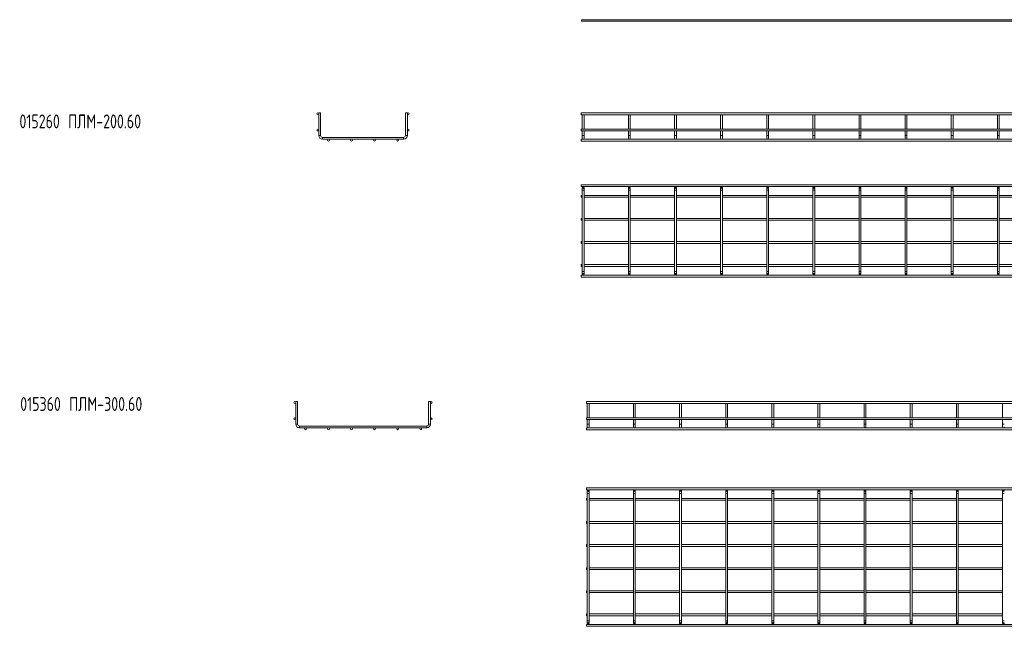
# Model space of a CAD drawing. Header units: millimetres. Extents: x -733 to 3537, y -6038 to -65.
# Tile 6 of 11: x -708 to 1427, y -2692 to -1378. Entities that reach past the tile are written whole.
import ezdxf

# ---------------------------------------------------------------- set-up
doc = ezdxf.new("R2010")
doc.units = ezdxf.units.MM
doc.styles.add('SLDTEXTSTYLE0', font='TXT', dxfattribs={"width": 0.7, "bigfont": 'bigfont'})

msp = doc.modelspace()

# ---------------------------------------------------------------- linework, layer by layer
at = {"color": 7, "linetype": 'Continuous', "lineweight": 15}
for p, q in [((3518.5, -1378.4), (510.5, -1378.4)), ((510.5, -1378.4), (510.5, -1381.9)), ((510.5, -1381.9), (3518.5, -1381.9)), ((-58.7, -1579.9), (-59.2, -1580.4)), ((-59.2, -1580.4), (-59.2, -1629.4)), ((-55.2, -1580.4), (-59.2, -1580.4)), ((-58.7, -1579.9), (-55.7, -1579.9)), ((-55.2, -1580.4), (-55.7, -1579.9)), ((-55.2, -1629.4), (-55.2, -1580.4)), ((129.3, -1579.9), (128.8, -1580.4)), ((128.8, -1580.4), (128.8, -1629.4)), ((132.8, -1580.4), (128.8, -1580.4)), ((129.3, -1579.9), (132.3, -1579.9)), ((132.8, -1580.4), (132.3, -1579.9)), ((132.8, -1629.4), (132.8, -1580.4)), ((3518, -1580.4), (510, -1580.4)), ((510, -1580.4), (510, -1584.4)), ((510, -1584.4), (3518, -1584.4)), ((512.5, -1579.9), (512, -1580.4)), ((512, -1584.4), (512, -1615.4)), ((512.5, -1579.9), (515.5, -1579.9)), ((516, -1580.4), (515.5, -1579.9)), ((516, -1615.4), (516, -1584.4)), ((612.5, -1579.9), (612, -1580.4)), ((612, -1584.4), (612, -1615.4)), ((612.5, -1579.9), (615.5, -1579.9)), ((616, -1580.4), (615.5, -1579.9)), ((616, -1615.4), (616, -1584.4)), ((712.5, -1579.9), (712, -1580.4)), ((712, -1584.4), (712, -1615.4)), ((712.5, -1579.9), (715.5, -1579.9)), ((716, -1580.4), (715.5, -1579.9)), ((716, -1615.4), (716, -1584.4)), ((812.5, -1579.9), (812, -1580.4)), ((812, -1584.4), (812, -1615.4)), ((812.5, -1579.9), (815.5, -1579.9)), ((816, -1580.4), (815.5, -1579.9)), ((816, -1615.4), (816, -1584.4)), ((912.5, -1579.9), (912, -1580.4)), ((912, -1584.4), (912, -1615.4)), ((912.5, -1579.9), (915.5, -1579.9)), ((916, -1580.4), (915.5, -1579.9)), ((916, -1615.4), (916, -1584.4)), ((1012.5, -1579.9), (1012, -1580.4)), ((1012, -1584.4), (1012, -1615.4)), ((1012.5, -1579.9), (1015.5, -1579.9)), ((1016, -1580.4), (1015.5, -1579.9)), ((1016, -1615.4), (1016, -1584.4)), ((1112.5, -1579.9), (1112, -1580.4)), ((1112, -1584.4), (1112, -1615.4)), ((1112.5, -1579.9), (1115.5, -1579.9)), ((1116, -1580.4), (1115.5, -1579.9)), ((1116, -1615.4), (1116, -1584.4)), ((1212.5, -1579.9), (1212, -1580.4)), ((1212, -1584.4), (1212, -1615.4)), ((1212.5, -1579.9), (1215.5, -1579.9)), ((1216, -1580.4), (1215.5, -1579.9)), ((1216, -1615.4), (1216, -1584.4)), ((1312.5, -1579.9), (1312, -1580.4)), ((1312, -1584.4), (1312, -1615.4)), ((1312.5, -1579.9), (1315.5, -1579.9)), ((1316, -1580.4), (1315.5, -1579.9)), ((1316, -1615.4), (1316, -1584.4)), ((1412.5, -1579.9), (1412, -1580.4)), ((1412, -1584.4), (1412, -1615.4)), ((1412.5, -1579.9), (1415.5, -1579.9)), ((1416, -1580.4), (1415.5, -1579.9)), ((1416, -1615.4), (1416, -1584.4)), ((3518, -1615.4), (510, -1615.4)), ((510, -1615.4), (510, -1619.4)), ((510, -1619.4), (3518, -1619.4)), ((512, -1619.4), (512, -1629.4)), ((516, -1629.4), (516, -1619.4)), ((612, -1619.4), (612, -1629.4)), ((616, -1629.4), (616, -1619.4)), ((712, -1619.4), (712, -1629.4)), ((716, -1629.4), (716, -1619.4)), ((812, -1619.4), (812, -1629.4)), ((816, -1629.4), (816, -1619.4)), ((912, -1619.4), (912, -1629.4)), ((916, -1629.4), (916, -1619.4)), ((1012, -1619.4), (1012, -1629.4)), ((1016, -1629.4), (1016, -1619.4)), ((1112, -1619.4), (1112, -1629.4)), ((1116, -1629.4), (1116, -1619.4)), ((1212, -1619.4), (1212, -1629.4)), ((1216, -1629.4), (1216, -1619.4)), ((1312, -1619.4), (1312, -1629.4)), ((1316, -1629.4), (1316, -1619.4)), ((1412, -1619.4), (1412, -1629.4)), ((1416, -1629.4), (1416, -1619.4)), ((124.8, -1633.4), (-51.2, -1633.4)), ((-51.2, -1637.4), (124.8, -1637.4)), ((3518, -1637.4), (510, -1637.4)), ((510, -1637.4), (510, -1641.4)), ((510, -1641.4), (3518, -1641.4)), ((512, -1629.4), (512, -1635.4)), ((516, -1635.4), (516, -1629.4)), ((612, -1629.4), (612, -1635.4)), ((616, -1635.4), (616, -1629.4)), ((712, -1629.4), (712, -1635.4)), ((716, -1635.4), (716, -1629.4)), ((812, -1629.4), (812, -1635.4)), ((816, -1635.4), (816, -1629.4)), ((912, -1629.4), (912, -1635.4)), ((916, -1635.4), (916, -1629.4)), ((1012, -1629.4), (1012, -1635.4)), ((1016, -1635.4), (1016, -1629.4)), ((1112, -1629.4), (1112, -1635.4)), ((1116, -1635.4), (1116, -1629.4)), ((1212, -1629.4), (1212, -1635.4)), ((1216, -1635.4), (1216, -1629.4)), ((1312, -1629.4), (1312, -1635.4)), ((1316, -1635.4), (1316, -1629.4)), ((1412, -1629.4), (1412, -1635.4)), ((1416, -1635.4), (1416, -1629.4)), ((3518, -1735.9), (510, -1735.9)), ((510, -1735.9), (510, -1739.9)), ((510, -1739.9), (3518, -1739.9)), ((512, -1741.9), (512, -1747.9)), ((512, -1747.9), (512, -1923.9)), ((516, -1747.9), (516, -1741.9)), ((516, -1923.9), (516, -1747.9)), ((612, -1741.9), (612, -1747.9)), ((612, -1747.9), (612, -1923.9)), ((616, -1747.9), (616, -1741.9)), ((616, -1923.9), (616, -1747.9)), ((712, -1741.9), (712, -1747.9)), ((712, -1747.9), (712, -1923.9)), ((716, -1747.9), (716, -1741.9)), ((716, -1923.9), (716, -1747.9)), ((812, -1741.9), (812, -1747.9)), ((812, -1747.9), (812, -1923.9)), ((816, -1747.9), (816, -1741.9)), ((816, -1923.9), (816, -1747.9)), ((912, -1741.9), (912, -1747.9)), ((912, -1747.9), (912, -1923.9)), ((916, -1747.9), (916, -1741.9)), ((916, -1923.9), (916, -1747.9)), ((1012, -1741.9), (1012, -1747.9)), ((1012, -1747.9), (1012, -1923.9)), ((1016, -1747.9), (1016, -1741.9)), ((1016, -1923.9), (1016, -1747.9)), ((1112, -1741.9), (1112, -1747.9)), ((1112, -1747.9), (1112, -1923.9)), ((1116, -1747.9), (1116, -1741.9)), ((1116, -1923.9), (1116, -1747.9)), ((1212, -1741.9), (1212, -1747.9)), ((1212, -1747.9), (1212, -1923.9)), ((1216, -1747.9), (1216, -1741.9)), ((1216, -1923.9), (1216, -1747.9)), ((1312, -1741.9), (1312, -1747.9)), ((1312, -1747.9), (1312, -1923.9)), ((1316, -1747.9), (1316, -1741.9)), ((1316, -1923.9), (1316, -1747.9)), ((1412, -1741.9), (1412, -1747.9)), ((1412, -1747.9), (1412, -1923.9)), ((1416, -1747.9), (1416, -1741.9)), ((1416, -1923.9), (1416, -1747.9)), ((512, -1758.9), (510, -1758.9)), ((510, -1758.9), (510, -1762.9)), ((510, -1762.9), (512, -1762.9)), ((612, -1758.9), (516, -1758.9)), ((516, -1762.9), (612, -1762.9)), ((712, -1758.9), (616, -1758.9)), ((616, -1762.9), (712, -1762.9)), ((812, -1758.9), (716, -1758.9)), ((716, -1762.9), (812, -1762.9)), ((912, -1758.9), (816, -1758.9)), ((816, -1762.9), (912, -1762.9)), ((1012, -1758.9), (916, -1758.9)), ((916, -1762.9), (1012, -1762.9)), ((1112, -1758.9), (1016, -1758.9)), ((1016, -1762.9), (1112, -1762.9)), ((1212, -1758.9), (1116, -1758.9)), ((1116, -1762.9), (1212, -1762.9)), ((1312, -1758.9), (1216, -1758.9)), ((1216, -1762.9), (1312, -1762.9)), ((1412, -1758.9), (1316, -1758.9)), ((1316, -1762.9), (1412, -1762.9)), ((1512, -1758.9), (1416, -1758.9)), ((1416, -1762.9), (1512, -1762.9)), ((512, -1808.9), (510, -1808.9)), ((510, -1808.9), (510, -1812.9)), ((510, -1812.9), (512, -1812.9)), ((612, -1808.9), (516, -1808.9)), ((516, -1812.9), (612, -1812.9)), ((712, -1808.9), (616, -1808.9)), ((616, -1812.9), (712, -1812.9)), ((812, -1808.9), (716, -1808.9)), ((716, -1812.9), (812, -1812.9)), ((912, -1808.9), (816, -1808.9)), ((816, -1812.9), (912, -1812.9)), ((1012, -1808.9), (916, -1808.9)), ((916, -1812.9), (1012, -1812.9)), ((1112, -1808.9), (1016, -1808.9)), ((1016, -1812.9), (1112, -1812.9)), ((1212, -1808.9), (1116, -1808.9)), ((1116, -1812.9), (1212, -1812.9)), ((1312, -1808.9), (1216, -1808.9)), ((1216, -1812.9), (1312, -1812.9)), ((1412, -1808.9), (1316, -1808.9)), ((1316, -1812.9), (1412, -1812.9)), ((1512, -1808.9), (1416, -1808.9)), ((1416, -1812.9), (1512, -1812.9)), ((512, -1858.9), (510, -1858.9)), ((510, -1858.9), (510, -1862.9)), ((510, -1862.9), (512, -1862.9)), ((612, -1858.9), (516, -1858.9)), ((516, -1862.9), (612, -1862.9)), ((712, -1858.9), (616, -1858.9)), ((616, -1862.9), (712, -1862.9)), ((812, -1858.9), (716, -1858.9)), ((716, -1862.9), (812, -1862.9)), ((912, -1858.9), (816, -1858.9)), ((816, -1862.9), (912, -1862.9)), ((1012, -1858.9), (916, -1858.9)), ((916, -1862.9), (1012, -1862.9)), ((1112, -1858.9), (1016, -1858.9)), ((1016, -1862.9), (1112, -1862.9)), ((1212, -1858.9), (1116, -1858.9)), ((1116, -1862.9), (1212, -1862.9)), ((1312, -1858.9), (1216, -1858.9)), ((1216, -1862.9), (1312, -1862.9)), ((1412, -1858.9), (1316, -1858.9)), ((1316, -1862.9), (1412, -1862.9)), ((1512, -1858.9), (1416, -1858.9)), ((1416, -1862.9), (1512, -1862.9)), ((512, -1908.9), (510, -1908.9)), ((510, -1908.9), (510, -1912.9)), ((510, -1912.9), (512, -1912.9)), ((612, -1908.9), (516, -1908.9)), ((516, -1912.9), (612, -1912.9)), ((712, -1908.9), (616, -1908.9)), ((616, -1912.9), (712, -1912.9)), ((812, -1908.9), (716, -1908.9)), ((716, -1912.9), (812, -1912.9)), ((912, -1908.9), (816, -1908.9)), ((816, -1912.9), (912, -1912.9)), ((1012, -1908.9), (916, -1908.9)), ((916, -1912.9), (1012, -1912.9)), ((1112, -1908.9), (1016, -1908.9)), ((1016, -1912.9), (1112, -1912.9)), ((1212, -1908.9), (1116, -1908.9)), ((1116, -1912.9), (1212, -1912.9)), ((1312, -1908.9), (1216, -1908.9)), ((1216, -1912.9), (1312, -1912.9)), ((1412, -1908.9), (1316, -1908.9)), ((1316, -1912.9), (1412, -1912.9)), ((1512, -1908.9), (1416, -1908.9)), ((1416, -1912.9), (1512, -1912.9)), ((3518, -1931.9), (510, -1931.9)), ((510, -1931.9), (510, -1935.9)), ((510, -1935.9), (3518, -1935.9)), ((512, -1923.9), (512, -1929.9)), ((516, -1929.9), (516, -1923.9)), ((612, -1923.9), (612, -1929.9)), ((616, -1929.9), (616, -1923.9)), ((712, -1923.9), (712, -1929.9)), ((716, -1929.9), (716, -1923.9)), ((812, -1923.9), (812, -1929.9)), ((816, -1929.9), (816, -1923.9)), ((912, -1923.9), (912, -1929.9)), ((916, -1929.9), (916, -1923.9)), ((1012, -1923.9), (1012, -1929.9)), ((1016, -1929.9), (1016, -1923.9)), ((1112, -1923.9), (1112, -1929.9)), ((1116, -1929.9), (1116, -1923.9)), ((1212, -1923.9), (1212, -1929.9)), ((1216, -1929.9), (1216, -1923.9)), ((1312, -1923.9), (1312, -1929.9)), ((1316, -1929.9), (1316, -1923.9)), ((1412, -1923.9), (1412, -1929.9)), ((1416, -1929.9), (1416, -1923.9)), ((-108.7, -2205.2), (-109.2, -2205.7)), ((-109.2, -2205.7), (-109.2, -2254.7)), ((-105.2, -2205.7), (-109.2, -2205.7)), ((-108.7, -2205.2), (-105.7, -2205.2)), ((-105.2, -2205.7), (-105.7, -2205.2)), ((-105.2, -2254.7), (-105.2, -2205.7)), ((179.3, -2205.2), (178.8, -2205.7)), ((178.8, -2205.7), (178.8, -2254.7)), ((182.8, -2205.7), (178.8, -2205.7)), ((179.3, -2205.2), (182.3, -2205.2)), ((182.8, -2205.7), (182.3, -2205.2)), ((182.8, -2254.7), (182.8, -2205.7)), ((3529, -2205.7), (521, -2205.7)), ((521, -2205.7), (521, -2209.7)), ((521, -2209.7), (3529, -2209.7)), ((523.5, -2205.2), (523, -2205.7)), ((523, -2209.7), (523, -2240.7)), ((523.5, -2205.2), (526.5, -2205.2)), ((527, -2205.7), (526.5, -2205.2)), ((527, -2240.7), (527, -2209.7)), ((623.5, -2205.2), (623, -2205.7)), ((623, -2209.7), (623, -2240.7)), ((623.5, -2205.2), (626.5, -2205.2)), ((627, -2205.7), (626.5, -2205.2)), ((627, -2240.7), (627, -2209.7)), ((723.5, -2205.2), (723, -2205.7)), ((723, -2209.7), (723, -2240.7)), ((723.5, -2205.2), (726.5, -2205.2)), ((727, -2205.7), (726.5, -2205.2)), ((727, -2240.7), (727, -2209.7)), ((823.5, -2205.2), (823, -2205.7)), ((823, -2209.7), (823, -2240.7)), ((823.5, -2205.2), (826.5, -2205.2)), ((827, -2205.7), (826.5, -2205.2)), ((827, -2240.7), (827, -2209.7)), ((923.5, -2205.2), (923, -2205.7)), ((923, -2209.7), (923, -2240.7)), ((923.5, -2205.2), (926.5, -2205.2)), ((927, -2205.7), (926.5, -2205.2)), ((927, -2240.7), (927, -2209.7)), ((1023.5, -2205.2), (1023, -2205.7)), ((1023, -2209.7), (1023, -2240.7)), ((1023.5, -2205.2), (1026.5, -2205.2)), ((1027, -2205.7), (1026.5, -2205.2)), ((1027, -2240.7), (1027, -2209.7)), ((1123.5, -2205.2), (1123, -2205.7)), ((1123, -2209.7), (1123, -2240.7)), ((1123.5, -2205.2), (1126.5, -2205.2)), ((1127, -2205.7), (1126.5, -2205.2)), ((1127, -2240.7), (1127, -2209.7)), ((1223.5, -2205.2), (1223, -2205.7)), ((1223, -2209.7), (1223, -2240.7)), ((1223.5, -2205.2), (1226.5, -2205.2)), ((1227, -2205.7), (1226.5, -2205.2)), ((1227, -2240.7), (1227, -2209.7)), ((1323.5, -2205.2), (1323, -2205.7)), ((1323, -2209.7), (1323, -2240.7)), ((1323.5, -2205.2), (1326.5, -2205.2)), ((1327, -2205.7), (1326.5, -2205.2)), ((1327, -2240.7), (1327, -2209.7)), ((1423.5, -2205.2), (1423, -2205.7)), ((1423, -2209.7), (1423, -2240.7)), ((1423.5, -2205.2), (1426.5, -2205.2)), ((1427, -2205.7), (1426.5, -2205.2)), ((3529, -2240.7), (521, -2240.7)), ((521, -2240.7), (521, -2244.7)), ((174.8, -2258.7), (-101.2, -2258.7)), ((-101.2, -2262.7), (174.8, -2262.7)), ((521, -2244.7), (3529, -2244.7)), ((3529, -2262.7), (521, -2262.7)), ((521, -2262.7), (521, -2266.7)), ((523, -2244.7), (523, -2254.7)), ((523, -2254.7), (523, -2260.7)), ((527, -2254.7), (527, -2244.7)), ((527, -2260.7), (527, -2254.7)), ((623, -2244.7), (623, -2254.7)), ((623, -2254.7), (623, -2260.7)), ((627, -2254.7), (627, -2244.7)), ((627, -2260.7), (627, -2254.7)), ((723, -2244.7), (723, -2254.7)), ((723, -2254.7), (723, -2260.7)), ((727, -2254.7), (727, -2244.7)), ((727, -2260.7), (727, -2254.7)), ((823, -2244.7), (823, -2254.7)), ((823, -2254.7), (823, -2260.7)), ((827, -2254.7), (827, -2244.7)), ((827, -2260.7), (827, -2254.7)), ((923, -2244.7), (923, -2254.7)), ((923, -2254.7), (923, -2260.7)), ((927, -2254.7), (927, -2244.7)), ((927, -2260.7), (927, -2254.7)), ((1023, -2244.7), (1023, -2254.7)), ((1023, -2254.7), (1023, -2260.7)), ((1027, -2254.7), (1027, -2244.7)), ((1027, -2260.7), (1027, -2254.7)), ((1123, -2244.7), (1123, -2254.7)), ((1123, -2254.7), (1123, -2260.7)), ((1127, -2254.7), (1127, -2244.7)), ((1127, -2260.7), (1127, -2254.7)), ((1223, -2244.7), (1223, -2254.7)), ((1223, -2254.7), (1223, -2260.7)), ((1227, -2254.7), (1227, -2244.7)), ((1227, -2260.7), (1227, -2254.7)), ((1323, -2244.7), (1323, -2254.7)), ((1323, -2254.7), (1323, -2260.7)), ((1327, -2254.7), (1327, -2244.7)), ((1327, -2260.7), (1327, -2254.7)), ((1423, -2244.7), (1423, -2254.7)), ((1423, -2254.7), (1423, -2260.7)), ((521, -2266.7), (3529, -2266.7)), ((3529, -2392.5), (521, -2392.5)), ((521, -2392.5), (521, -2396.5)), ((521, -2396.5), (3529, -2396.5)), ((523, -2398.5), (523, -2404.5)), ((523, -2404.5), (523, -2680.5)), ((527, -2404.5), (527, -2398.5)), ((527, -2680.5), (527, -2404.5)), ((623, -2398.5), (623, -2404.5)), ((623, -2404.5), (623, -2680.5)), ((627, -2404.5), (627, -2398.5)), ((627, -2680.5), (627, -2404.5)), ((723, -2398.5), (723, -2404.5)), ((723, -2404.5), (723, -2680.5)), ((727, -2404.5), (727, -2398.5)), ((727, -2680.5), (727, -2404.5)), ((823, -2398.5), (823, -2404.5)), ((823, -2404.5), (823, -2680.5)), ((827, -2404.5), (827, -2398.5)), ((827, -2680.5), (827, -2404.5)), ((923, -2398.5), (923, -2404.5)), ((923, -2404.5), (923, -2680.5)), ((927, -2404.5), (927, -2398.5)), ((927, -2680.5), (927, -2404.5)), ((1023, -2398.5), (1023, -2404.5)), ((1023, -2404.5), (1023, -2680.5)), ((1027, -2404.5), (1027, -2398.5)), ((1027, -2680.5), (1027, -2404.5)), ((1123, -2398.5), (1123, -2404.5)), ((1123, -2404.5), (1123, -2680.5)), ((1127, -2404.5), (1127, -2398.5)), ((1127, -2680.5), (1127, -2404.5)), ((1223, -2398.5), (1223, -2404.5)), ((1223, -2404.5), (1223, -2680.5)), ((1227, -2404.5), (1227, -2398.5)), ((1227, -2680.5), (1227, -2404.5)), ((1323, -2398.5), (1323, -2404.5)), ((1323, -2404.5), (1323, -2680.5)), ((1327, -2404.5), (1327, -2398.5)), ((1327, -2680.5), (1327, -2404.5)), ((1423, -2398.5), (1423, -2404.5)), ((1423, -2404.5), (1423, -2680.5)), ((523, -2415.5), (521, -2415.5)), ((521, -2415.5), (521, -2419.5)), ((521, -2419.5), (523, -2419.5)), ((623, -2415.5), (527, -2415.5)), ((527, -2419.5), (623, -2419.5)), ((723, -2415.5), (627, -2415.5)), ((627, -2419.5), (723, -2419.5)), ((823, -2415.5), (727, -2415.5)), ((727, -2419.5), (823, -2419.5)), ((923, -2415.5), (827, -2415.5)), ((827, -2419.5), (923, -2419.5)), ((1023, -2415.5), (927, -2415.5)), ((927, -2419.5), (1023, -2419.5)), ((1123, -2415.5), (1027, -2415.5)), ((1027, -2419.5), (1123, -2419.5)), ((1223, -2415.5), (1127, -2415.5)), ((1127, -2419.5), (1223, -2419.5)), ((1323, -2415.5), (1227, -2415.5)), ((1227, -2419.5), (1323, -2419.5)), ((1423, -2415.5), (1327, -2415.5)), ((1327, -2419.5), (1423, -2419.5)), ((523, -2465.5), (521, -2465.5)), ((521, -2465.5), (521, -2469.5)), ((521, -2469.5), (523, -2469.5)), ((623, -2465.5), (527, -2465.5)), ((527, -2469.5), (623, -2469.5)), ((723, -2465.5), (627, -2465.5)), ((627, -2469.5), (723, -2469.5)), ((823, -2465.5), (727, -2465.5)), ((727, -2469.5), (823, -2469.5)), ((923, -2465.5), (827, -2465.5)), ((827, -2469.5), (923, -2469.5)), ((1023, -2465.5), (927, -2465.5)), ((927, -2469.5), (1023, -2469.5)), ((1123, -2465.5), (1027, -2465.5)), ((1027, -2469.5), (1123, -2469.5)), ((1223, -2465.5), (1127, -2465.5)), ((1127, -2469.5), (1223, -2469.5)), ((1323, -2465.5), (1227, -2465.5)), ((1227, -2469.5), (1323, -2469.5)), ((1423, -2465.5), (1327, -2465.5)), ((1327, -2469.5), (1423, -2469.5)), ((523, -2515.5), (521, -2515.5)), ((521, -2515.5), (521, -2519.5)), ((623, -2515.5), (527, -2515.5)), ((723, -2515.5), (627, -2515.5)), ((823, -2515.5), (727, -2515.5)), ((923, -2515.5), (827, -2515.5)), ((1023, -2515.5), (927, -2515.5)), ((1123, -2515.5), (1027, -2515.5)), ((1223, -2515.5), (1127, -2515.5)), ((1323, -2515.5), (1227, -2515.5)), ((1423, -2515.5), (1327, -2515.5)), ((521, -2519.5), (523, -2519.5)), ((527, -2519.5), (623, -2519.5)), ((627, -2519.5), (723, -2519.5)), ((727, -2519.5), (823, -2519.5)), ((827, -2519.5), (923, -2519.5)), ((927, -2519.5), (1023, -2519.5)), ((1027, -2519.5), (1123, -2519.5)), ((1127, -2519.5), (1223, -2519.5)), ((1227, -2519.5), (1323, -2519.5)), ((1327, -2519.5), (1423, -2519.5)), ((523, -2565.5), (521, -2565.5)), ((521, -2565.5), (521, -2569.5)), ((521, -2569.5), (523, -2569.5)), ((623, -2565.5), (527, -2565.5)), ((527, -2569.5), (623, -2569.5)), ((723, -2565.5), (627, -2565.5)), ((627, -2569.5), (723, -2569.5)), ((823, -2565.5), (727, -2565.5)), ((727, -2569.5), (823, -2569.5)), ((923, -2565.5), (827, -2565.5)), ((827, -2569.5), (923, -2569.5)), ((1023, -2565.5), (927, -2565.5)), ((927, -2569.5), (1023, -2569.5)), ((1123, -2565.5), (1027, -2565.5)), ((1027, -2569.5), (1123, -2569.5)), ((1223, -2565.5), (1127, -2565.5)), ((1127, -2569.5), (1223, -2569.5)), ((1323, -2565.5), (1227, -2565.5)), ((1227, -2569.5), (1323, -2569.5)), ((1423, -2565.5), (1327, -2565.5)), ((1327, -2569.5), (1423, -2569.5)), ((523, -2615.5), (521, -2615.5)), ((521, -2615.5), (521, -2619.5)), ((521, -2619.5), (523, -2619.5)), ((623, -2615.5), (527, -2615.5)), ((527, -2619.5), (623, -2619.5)), ((723, -2615.5), (627, -2615.5)), ((627, -2619.5), (723, -2619.5)), ((823, -2615.5), (727, -2615.5)), ((727, -2619.5), (823, -2619.5)), ((923, -2615.5), (827, -2615.5)), ((827, -2619.5), (923, -2619.5)), ((1023, -2615.5), (927, -2615.5)), ((927, -2619.5), (1023, -2619.5)), ((1123, -2615.5), (1027, -2615.5)), ((1027, -2619.5), (1123, -2619.5)), ((1223, -2615.5), (1127, -2615.5)), ((1127, -2619.5), (1223, -2619.5)), ((1323, -2615.5), (1227, -2615.5)), ((1227, -2619.5), (1323, -2619.5)), ((1423, -2615.5), (1327, -2615.5)), ((1327, -2619.5), (1423, -2619.5)), ((523, -2665.5), (521, -2665.5)), ((521, -2665.5), (521, -2669.5)), ((623, -2665.5), (527, -2665.5)), ((723, -2665.5), (627, -2665.5)), ((823, -2665.5), (727, -2665.5)), ((923, -2665.5), (827, -2665.5)), ((1023, -2665.5), (927, -2665.5)), ((1123, -2665.5), (1027, -2665.5)), ((1223, -2665.5), (1127, -2665.5)), ((1323, -2665.5), (1227, -2665.5)), ((1423, -2665.5), (1327, -2665.5)), ((521, -2669.5), (523, -2669.5)), ((3529, -2688.5), (521, -2688.5)), ((521, -2688.5), (521, -2692.5)), ((523, -2680.5), (523, -2686.5)), ((527, -2669.5), (623, -2669.5)), ((527, -2686.5), (527, -2680.5)), ((623, -2680.5), (623, -2686.5)), ((627, -2669.5), (723, -2669.5)), ((627, -2686.5), (627, -2680.5)), ((723, -2680.5), (723, -2686.5)), ((727, -2669.5), (823, -2669.5)), ((727, -2686.5), (727, -2680.5)), ((823, -2680.5), (823, -2686.5)), ((827, -2669.5), (923, -2669.5)), ((827, -2686.5), (827, -2680.5)), ((923, -2680.5), (923, -2686.5)), ((927, -2669.5), (1023, -2669.5)), ((927, -2686.5), (927, -2680.5)), ((1023, -2680.5), (1023, -2686.5)), ((1027, -2669.5), (1123, -2669.5)), ((1027, -2686.5), (1027, -2680.5)), ((1123, -2680.5), (1123, -2686.5)), ((1127, -2669.5), (1223, -2669.5)), ((1127, -2686.5), (1127, -2680.5)), ((1223, -2680.5), (1223, -2686.5)), ((1227, -2669.5), (1323, -2669.5)), ((1227, -2686.5), (1227, -2680.5)), ((1323, -2680.5), (1323, -2686.5)), ((1327, -2669.5), (1423, -2669.5)), ((1327, -2686.5), (1327, -2680.5)), ((1423, -2680.5), (1423, -2686.5)), ((521, -2692.5), (3529, -2692.5))]:
    msp.add_line(p, q, dxfattribs=at)
at = {"color": 8, "linetype": 'Continuous', "lineweight": 15}
for p, q in [((-55.2, -1629.4), (-59.2, -1629.4)), ((-51.2, -1633.4), (-51.2, -1637.4)), ((124.8, -1633.4), (124.8, -1637.4)), ((128.8, -1629.4), (132.8, -1629.4)), ((516, -1629.4), (512, -1629.4)), ((616, -1629.4), (612, -1629.4)), ((716, -1629.4), (712, -1629.4)), ((816, -1629.4), (812, -1629.4)), ((916, -1629.4), (912, -1629.4)), ((1016, -1629.4), (1012, -1629.4)), ((1116, -1629.4), (1112, -1629.4)), ((1216, -1629.4), (1212, -1629.4)), ((1316, -1629.4), (1312, -1629.4)), ((1416, -1629.4), (1412, -1629.4)), ((512, -1747.9), (516, -1747.9)), ((612, -1747.9), (616, -1747.9)), ((712, -1747.9), (716, -1747.9)), ((812, -1747.9), (816, -1747.9)), ((912, -1747.9), (916, -1747.9)), ((1012, -1747.9), (1016, -1747.9)), ((1112, -1747.9), (1116, -1747.9)), ((1212, -1747.9), (1216, -1747.9)), ((1312, -1747.9), (1316, -1747.9)), ((1412, -1747.9), (1416, -1747.9)), ((512, -1923.9), (516, -1923.9)), ((612, -1923.9), (616, -1923.9)), ((712, -1923.9), (716, -1923.9)), ((812, -1923.9), (816, -1923.9)), ((912, -1923.9), (916, -1923.9)), ((1012, -1923.9), (1016, -1923.9)), ((1112, -1923.9), (1116, -1923.9)), ((1212, -1923.9), (1216, -1923.9)), ((1312, -1923.9), (1316, -1923.9)), ((1412, -1923.9), (1416, -1923.9)), ((-105.2, -2254.7), (-109.2, -2254.7)), ((-101.2, -2258.7), (-101.2, -2262.7)), ((174.8, -2258.7), (174.8, -2262.7)), ((178.8, -2254.7), (182.8, -2254.7)), ((527, -2254.7), (523, -2254.7)), ((627, -2254.7), (623, -2254.7)), ((727, -2254.7), (723, -2254.7)), ((827, -2254.7), (823, -2254.7)), ((927, -2254.7), (923, -2254.7)), ((1027, -2254.7), (1023, -2254.7)), ((1127, -2254.7), (1123, -2254.7)), ((1227, -2254.7), (1223, -2254.7)), ((1327, -2254.7), (1323, -2254.7)), ((1427, -2254.7), (1423, -2254.7)), ((523, -2404.5), (527, -2404.5)), ((623, -2404.5), (627, -2404.5)), ((723, -2404.5), (727, -2404.5)), ((823, -2404.5), (827, -2404.5)), ((923, -2404.5), (927, -2404.5)), ((1023, -2404.5), (1027, -2404.5)), ((1123, -2404.5), (1127, -2404.5)), ((1223, -2404.5), (1227, -2404.5)), ((1323, -2404.5), (1327, -2404.5)), ((1423, -2404.5), (1427, -2404.5)), ((523, -2680.5), (527, -2680.5)), ((623, -2680.5), (627, -2680.5)), ((723, -2680.5), (727, -2680.5)), ((823, -2680.5), (827, -2680.5)), ((923, -2680.5), (927, -2680.5)), ((1023, -2680.5), (1027, -2680.5)), ((1123, -2680.5), (1127, -2680.5)), ((1223, -2680.5), (1227, -2680.5)), ((1323, -2680.5), (1327, -2680.5)), ((1423, -2680.5), (1427, -2680.5))]:
    msp.add_line(p, q, dxfattribs=at)
at = {"color": 7, "linetype": 'Continuous', "lineweight": 15}
for centre, radius in [((-61.2, -1582.4), 2), ((134.8, -1582.4), 2), ((-61.2, -1617.4), 2), ((134.8, -1617.4), 2), ((-38.2, -1639.4), 2), ((11.8, -1639.4), 2), ((61.8, -1639.4), 2), ((111.8, -1639.4), 2), ((514, -1741.9), 2), ((514, -1741.9), 1.5), ((614, -1741.9), 2), ((614, -1741.9), 1.5), ((714, -1741.9), 2), ((714, -1741.9), 1.5), ((814, -1741.9), 2), ((814, -1741.9), 1.5), ((914, -1741.9), 2), ((914, -1741.9), 1.5), ((1014, -1741.9), 2), ((1014, -1741.9), 1.5), ((1114, -1741.9), 2), ((1114, -1741.9), 1.5), ((1214, -1741.9), 2), ((1214, -1741.9), 1.5), ((1314, -1741.9), 2), ((1314, -1741.9), 1.5), ((1414, -1741.9), 2), ((1414, -1741.9), 1.5), ((514, -1929.9), 2), ((514, -1929.9), 1.5), ((614, -1929.9), 2), ((614, -1929.9), 1.5), ((714, -1929.9), 2), ((714, -1929.9), 1.5), ((814, -1929.9), 2), ((814, -1929.9), 1.5), ((914, -1929.9), 2), ((914, -1929.9), 1.5), ((1014, -1929.9), 2), ((1014, -1929.9), 1.5), ((1114, -1929.9), 2), ((1114, -1929.9), 1.5), ((1214, -1929.9), 2), ((1214, -1929.9), 1.5), ((1314, -1929.9), 2), ((1314, -1929.9), 1.5), ((1414, -1929.9), 2), ((1414, -1929.9), 1.5), ((-111.2, -2207.7), 2), ((184.8, -2207.7), 2), ((-111.2, -2242.7), 2), ((184.8, -2242.7), 2), ((-88.2, -2264.7), 2), ((-38.2, -2264.7), 2), ((11.8, -2264.7), 2), ((61.8, -2264.7), 2), ((111.8, -2264.7), 2), ((161.8, -2264.7), 2), ((525, -2398.5), 2), ((525, -2398.5), 1.5), ((625, -2398.5), 2), ((625, -2398.5), 1.5), ((725, -2398.5), 2), ((725, -2398.5), 1.5), ((825, -2398.5), 2), ((825, -2398.5), 1.5), ((925, -2398.5), 2), ((925, -2398.5), 1.5), ((1025, -2398.5), 2), ((1025, -2398.5), 1.5), ((1125, -2398.5), 2), ((1125, -2398.5), 1.5), ((1225, -2398.5), 2), ((1225, -2398.5), 1.5), ((1325, -2398.5), 2), ((1325, -2398.5), 1.5), ((1425, -2398.5), 2), ((1425, -2398.5), 1.5), ((525, -2686.5), 2), ((525, -2686.5), 1.5), ((625, -2686.5), 2), ((625, -2686.5), 1.5), ((725, -2686.5), 2), ((725, -2686.5), 1.5), ((825, -2686.5), 2), ((825, -2686.5), 1.5), ((925, -2686.5), 2), ((925, -2686.5), 1.5), ((1025, -2686.5), 2), ((1025, -2686.5), 1.5), ((1125, -2686.5), 2), ((1125, -2686.5), 1.5), ((1225, -2686.5), 2), ((1225, -2686.5), 1.5), ((1325, -2686.5), 2), ((1325, -2686.5), 1.5), ((1425, -2686.5), 2), ((1425, -2686.5), 1.5)]:
    msp.add_circle(centre, radius, dxfattribs=at)
for centre, radius, start, end in [((-51.2, -1629.4), 8, 180, 270), ((-51.2, -1629.4), 4, 180, 270), ((124.8, -1629.4), 4, 270, 0), ((124.8, -1629.4), 8, 270, 0), ((514, -1635.4), 2, 180, 0), ((614, -1635.4), 2, 180, 0), ((714, -1635.4), 2, 180, 0), ((814, -1635.4), 2, 180, 0), ((914, -1635.4), 2, 180, 0), ((1014, -1635.4), 2, 180, 0), ((1114, -1635.4), 2, 180, 0), ((1214, -1635.4), 2, 180, 0), ((1314, -1635.4), 2, 180, 0), ((1414, -1635.4), 2, 180, 0), ((-101.2, -2254.7), 8, 180, 270), ((-101.2, -2254.7), 4, 180, 270), ((174.8, -2254.7), 4, 270, 0), ((174.8, -2254.7), 8, 270, 360), ((525, -2260.7), 2, 180, 0), ((625, -2260.7), 2, 180, 0), ((725, -2260.7), 2, 180, 0), ((825, -2260.7), 2, 180, 0), ((925, -2260.7), 2, 180, 0), ((1025, -2260.7), 2, 180, 0), ((1125, -2260.7), 2, 180, 0), ((1225, -2260.7), 2, 180, 0), ((1325, -2260.7), 2, 180, 0), ((1425, -2260.7), 2, 180, 0)]:
    msp.add_arc(centre, radius, start, end, dxfattribs=at)

# ---------------------------------------------------------------- texts
at = {"color": 7, "linetype": 'Continuous', "lineweight": 0, "char_height": 30, "attachment_point": 1, "style": 'SLDTEXTSTYLE0'}
for s, insert in [('015260 \\M+18450\\M+1844C\\M+1844D-200.60', (-708.2, -1583.7)), ('015360 \\M+18450\\M+1844C\\M+1844D-300.60', (-706.5, -2195.9))]:
    msp.add_mtext(s, dxfattribs=dict(at, insert=insert))

doc.saveas('drawing.dxf')
